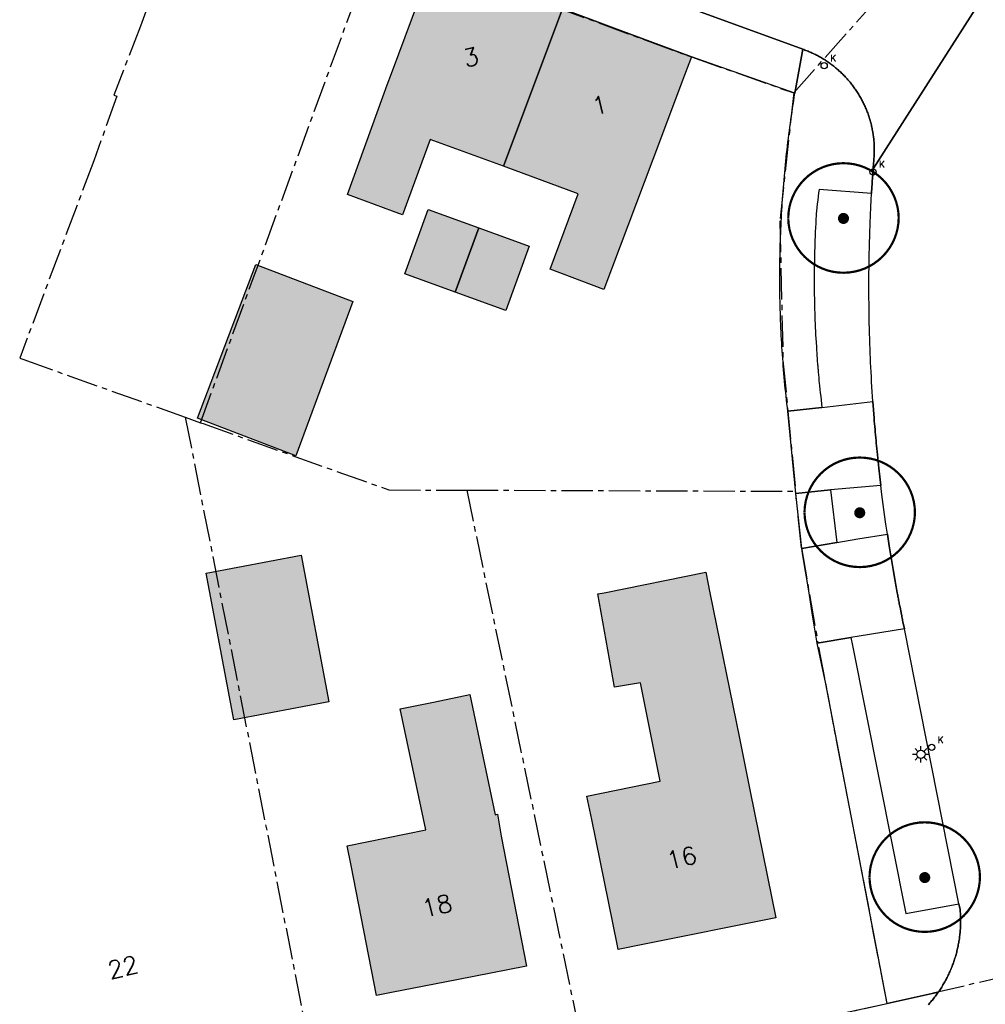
# Model space of a CAD drawing. Header units: metres. Extents: x 202952 to 203755, y 349031 to 349702.
# Tile 14 of 84: x 202983 to 203027, y 349481 to 349526. Entities that reach past the tile are written whole.
import ezdxf
from ezdxf.enums import TextEntityAlignment as Align

# ---------------------------------------------------------------- set-up
doc = ezdxf.new("R2010")
doc.units = ezdxf.units.M
doc.linetypes.add('1-200 CENTER', pattern=[4.28625, 2.8575, -0.47625, 0.47625, -0.47625])
for name, color, linetype in [('PH-BEST-BEBOUWING', 1, 'Continuous'), ('PH-BEST-BEBOUWING-ARCERING', 254, 'Continuous'), ('PH-BEST-HUISNUMMER', 7, 'Continuous'), ('PH-BEST-KADASTRALE-GRENS', 240, '1-200 CENTER'), ('PH-BEST-KOLK', 8, 'Continuous'), ('PH-BEST-LICHTMAST-HANDHAVENB', 6, 'Continuous'), ('PH-BEST-WEGDEEL', 254, 'Continuous'), ('PH-INM-BOOM-HANDHAVEN', 96, 'Continuous')]:
    doc.layers.add(name, color=color, linetype=linetype)
doc.styles.add('ROMANS', font='romans.shx')

# ---------------------------------------------------------------- blocks, each defined once
blk = doc.blocks.new('*U50')
blk.add_circle((0, 0), 0.142)
at = {"ltscale": 0.05, "style": 'ROMANS'}
blk.add_text('K', height=0.3, dxfattribs=at).set_placement((0.277, 0.195))
blk = doc.blocks.new('Lichtmast 2')
at = {"flags": 128}
for points in [[(-0.5, 0), (-0.25, 0)], [(-0.354, 0.354), (-0.177, 0.177)], [(0, 0.25), (0, 0.5)], [(0.177, 0.177), (0.354, 0.354)], [(0.25, 0), (0.5, 0)], [(-0.354, -0.354), (-0.177, -0.177)], [(0, -0.5), (0, -0.25)], [(0.177, -0.177), (0.354, -0.354)]]:
    blk.add_lwpolyline(points, dxfattribs=at)
blk.add_circle((0, 0), 0.25)
blk = doc.blocks.new('*U45')
at = {"const_width": 0.1}
blk.add_lwpolyline([(-2.5, 0.004, 0.990403), (2.5, 0.03, 0.990403), (-2.5, 0.018)], format="xyb", dxfattribs=at)
at = {"linetype": 'Continuous', "const_width": 0.25}
blk.add_lwpolyline([(-0.125, 0, 1), (0.125, 0, 1)], format="xyb", close=True, dxfattribs=at)

msp = doc.modelspace()

# ---------------------------------------------------------------- hatches: boundary and pattern name
at = {"layer": 'PH-BEST-BEBOUWING-ARCERING'}
for points in [[(203005.08, 349519.307), (203001.759, 349520.523), (203000.505, 349517.106), (203000.048, 349517.275), (202998.008, 349518.029), (202999.613, 349522.457), (202999.81, 349523), (203000, 349523.508), (203001.91, 349528.62), (203005.722, 349527.196), (203007.745, 349526.44)], [(203007.184, 349514.647), (203008.462, 349518.068), (203005.08, 349519.307), (203007.745, 349526.44), (203009.965, 349525.611), (203013.58, 349524.26), (203013.146, 349523.11), (203012.176, 349520.536), (203009.61, 349513.73)], [(203002.89, 349513.606), (203000.606, 349514.439), (203001.668, 349517.352), (203003.952, 349516.519)], [(203003.952, 349516.519), (203006.236, 349515.687), (203005.174, 349512.774), (203002.89, 349513.606)], [(202995.676, 349506.202), (202991.214, 349507.902), (202993.865, 349514.865), (202998.247, 349513.195)], [(202995.908, 349501.702), (202997.168, 349495.063), (202992.865, 349494.255), (202991.617, 349500.896)], [(203009.08, 349489.74), (203008.841, 349490.801), (203012.174, 349491.468), (203011.282, 349495.926), (203010.103, 349495.733), (203009.349, 349499.95), (203009.635, 349500), (203014.23, 349500.93), (203014.418, 349500), (203015.753, 349493.415), (203016.24, 349491.01), (203017.4, 349485.29), (203011.378, 349484.084), (203010.26, 349483.86), (203010.213, 349484.094)], [(202998.18, 349487.66), (202998.003, 349488.549), (203001.561, 349489.276), (203000.395, 349494.747), (203001.91, 349495.056), (203003.544, 349495.39), (203004.698, 349489.953), (203004.807, 349489.974), (203004.97, 349488.99), (203006.12, 349483.1), (203002.964, 349482.482), (203000, 349481.901), (202999.33, 349481.77)]]:
    msp.add_hatch(color=256, dxfattribs=at).paths.add_polyline_path(points)

# ---------------------------------------------------------------- linework, layer by layer
at = {"layer": 'PH-BEST-BEBOUWING'}
for points in [[(203005.08, 349519.307), (203001.759, 349520.523), (203000.505, 349517.106), (203000.048, 349517.275), (202998.008, 349518.029), (202999.613, 349522.457), (202999.81, 349523), (203000, 349523.508), (203001.91, 349528.62), (203005.722, 349527.196), (203007.745, 349526.44), (203005.08, 349519.307)], [(203007.184, 349514.647), (203008.462, 349518.068), (203005.08, 349519.307), (203007.745, 349526.44), (203009.965, 349525.611), (203013.58, 349524.26), (203013.146, 349523.11), (203012.176, 349520.536), (203009.61, 349513.73), (203007.184, 349514.647)], [(203002.89, 349513.606), (203000.606, 349514.439), (203001.668, 349517.352), (203003.952, 349516.519), (203002.89, 349513.606)], [(203003.952, 349516.519), (203006.236, 349515.687), (203005.174, 349512.774), (203002.89, 349513.606), (203003.952, 349516.519)], [(202995.676, 349506.202), (202991.214, 349507.902), (202993.865, 349514.865), (202998.247, 349513.195), (202995.676, 349506.202)], [(202995.908, 349501.702), (202997.168, 349495.063), (202992.865, 349494.255), (202991.617, 349500.896), (202995.908, 349501.702)], [(203009.08, 349489.74), (203008.841, 349490.801), (203012.174, 349491.468), (203011.282, 349495.926), (203010.103, 349495.733), (203009.349, 349499.95), (203009.635, 349500), (203014.23, 349500.93), (203014.418, 349500), (203015.753, 349493.415), (203016.24, 349491.01), (203017.4, 349485.29), (203011.378, 349484.084), (203010.26, 349483.86), (203010.213, 349484.094), (203009.08, 349489.74)], [(202998.18, 349487.66), (202998.003, 349488.549), (203001.561, 349489.276), (203000.395, 349494.747), (203001.91, 349495.056), (203003.544, 349495.39), (203004.698, 349489.953), (203004.807, 349489.974), (203004.97, 349488.99), (203006.12, 349483.1), (203002.964, 349482.482), (203000, 349481.901), (202999.33, 349481.77), (202998.18, 349487.66)]]:
    msp.add_lwpolyline(points, close=True, dxfattribs=at)
at = {"layer": 'PH-BEST-KADASTRALE-GRENS', "ltscale": 0.5}
for p, q in [((202991.133, 349532.518), (202988.636, 349525.653)), ((203018.212, 349522.627), (203024.705, 349529.941)), ((202991.355, 349507.701), (202999.328, 349529.503)), ((202988.636, 349525.653), (202987.435, 349522.531)), ((202983.171, 349510.624), (202983.306, 349510.576)), ((202983.306, 349510.576), (202990.667, 349507.947)), ((202990.667, 349507.947), (202996.96, 349476.035)), ((202990.667, 349507.947), (202991.355, 349507.701)), ((202991.355, 349507.701), (202991.47, 349507.66)), ((203003.409, 349504.647), (203008.851, 349478.474)), ((203003.409, 349504.647), (203018.301, 349504.597)), ((203018.31, 349504.498), (203018.301, 349504.597)), ((203018.564, 349502.035), (203018.31, 349504.498)), ((203018.564, 349502.035), (203019.306, 349497.751)), ((203022.446, 349481.406), (203019.306, 349497.751)), ((203022.446, 349481.406), (203036.454, 349484.668)), ((203008.851, 349478.474), (203022.446, 349481.406))]:
    msp.add_line(p, q, dxfattribs=at)
for points in [[(202999.328, 349529.503), (203013.58, 349524.26), (203018.212, 349522.627)], [(203018.212, 349522.627), (203017.587, 349516.846), (203017.727, 349510.511), (203018.301, 349504.597)], [(202987.435, 349522.531), (202987.576, 349522.481), (202986.522, 349519.548), (202983.171, 349510.624)], [(202991.47, 349507.66), (202999.882, 349504.658), (203003.409, 349504.647)]]:
    msp.add_lwpolyline(points, dxfattribs=at)
at = {"layer": 'PH-BEST-WEGDEEL'}
for points in [[(202998.074, 349532.123), (202998.826, 349531.848), (203000, 349531.419), (203002.524, 349530.496), (203004.818, 349529.656), (203018.62, 349524.608), (203018.269, 349522.612), (203013.58, 349524.26), (203009.965, 349525.611), (203007.745, 349526.44), (203005.722, 349527.196), (203001.91, 349528.62), (203000, 349529.287), (202999.012, 349529.632), (202997.413, 349530.19)], [(203028.351, 349529.431), (203021.808, 349519.193), (203021.828, 349519.472), (203021.834, 349519.524), (203021.839, 349519.575), (203021.844, 349519.627), (203021.848, 349519.679), (203021.852, 349519.73), (203021.855, 349519.782), (203021.858, 349519.834), (203021.86, 349519.886), (203021.861, 349519.938), (203021.862, 349519.99), (203021.862, 349520.042), (203021.862, 349520.094), (203021.861, 349520.146), (203021.86, 349520.198), (203021.858, 349520.25), (203021.856, 349520.302), (203021.853, 349520.353), (203021.849, 349520.405), (203021.844, 349520.457), (203021.839, 349520.508), (203021.834, 349520.56), (203021.828, 349520.612), (203021.822, 349520.663), (203021.815, 349520.715), (203021.808, 349520.766), (203021.8, 349520.818), (203021.791, 349520.869), (203021.782, 349520.92), (203021.772, 349520.971), (203021.762, 349521.022), (203021.751, 349521.073), (203021.74, 349521.123), (203021.728, 349521.174), (203021.716, 349521.224), (203021.703, 349521.275), (203021.689, 349521.325), (203021.675, 349521.375), (203021.661, 349521.425), (203021.646, 349521.475), (203021.63, 349521.525), (203021.614, 349521.574), (203021.597, 349521.623), (203021.58, 349521.672), (203021.562, 349521.721), (203021.544, 349521.769), (203021.525, 349521.818), (203021.506, 349521.866), (203021.486, 349521.914), (203021.465, 349521.962), (203021.444, 349522.009), (203021.423, 349522.056), (203021.401, 349522.103), (203021.379, 349522.15), (203021.356, 349522.197), (203021.333, 349522.243), (203021.309, 349522.289), (203021.285, 349522.335), (203021.26, 349522.381), (203021.235, 349522.426), (203021.209, 349522.471), (203021.182, 349522.516), (203021.155, 349522.561), (203021.128, 349522.605), (203021.1, 349522.649), (203021.072, 349522.693), (203021.043, 349522.736), (203021.014, 349522.779), (203020.985, 349522.822), (203020.955, 349522.864), (203020.925, 349522.906), (203020.894, 349522.948), (203020.862, 349522.989), (203020.83, 349523.03), (203020.798, 349523.071), (203020.765, 349523.111), (203020.732, 349523.151), (203020.698, 349523.19), (203020.664, 349523.229), (203020.63, 349523.268), (203020.595, 349523.307), (203020.56, 349523.345), (203020.524, 349523.383), (203020.488, 349523.42), (203020.451, 349523.457), (203020.415, 349523.494), (203020.378, 349523.53), (203020.34, 349523.566), (203020.302, 349523.601), (203020.263, 349523.636), (203020.224, 349523.67), (203020.185, 349523.705), (203020.146, 349523.739), (203020.106, 349523.772), (203020.066, 349523.805), (203020.025, 349523.837), (203019.984, 349523.869), (203019.943, 349523.9), (203019.901, 349523.931), (203019.859, 349523.962), (203019.817, 349523.992), (203019.774, 349524.022), (203019.731, 349524.051), (203019.688, 349524.08), (203019.645, 349524.108), (203019.601, 349524.136), (203019.557, 349524.163), (203019.513, 349524.19), (203019.468, 349524.217), (203019.423, 349524.243), (203019.378, 349524.269), (203019.332, 349524.294), (203019.286, 349524.319), (203019.24, 349524.343), (203019.194, 349524.366), (203019.147, 349524.389), (203019.1, 349524.411), (203019.053, 349524.433), (203019.006, 349524.454), (203018.959, 349524.475), (203018.911, 349524.496), (203018.863, 349524.516), (203018.815, 349524.535), (203018.766, 349524.554), (203018.717, 349524.572), (203018.669, 349524.59), (203018.62, 349524.608), (203004.818, 349529.656)], [(203024.308, 349481.355), (203024.345, 349481.397), (203024.382, 349481.439), (203024.418, 349481.481), (203024.454, 349481.523), (203024.49, 349481.566), (203024.525, 349481.609), (203024.56, 349481.653), (203024.594, 349481.697), (203024.628, 349481.741), (203024.661, 349481.786), (203024.694, 349481.831), (203024.727, 349481.876), (203024.759, 349481.922), (203024.791, 349481.968), (203024.822, 349482.014), (203024.853, 349482.061), (203024.883, 349482.108), (203024.913, 349482.155), (203024.942, 349482.202), (203024.971, 349482.25), (203024.999, 349482.298), (203025.027, 349482.346), (203025.054, 349482.395), (203025.081, 349482.444), (203025.108, 349482.493), (203025.134, 349482.542), (203025.159, 349482.592), (203025.184, 349482.642), (203025.208, 349482.692), (203025.232, 349482.742), (203025.256, 349482.793), (203025.279, 349482.844), (203025.302, 349482.895), (203025.324, 349482.946), (203025.345, 349482.997), (203025.366, 349483.049), (203025.386, 349483.101), (203025.406, 349483.153), (203025.426, 349483.205), (203025.445, 349483.257), (203025.463, 349483.31), (203025.481, 349483.363), (203025.498, 349483.416), (203025.515, 349483.469), (203025.531, 349483.523), (203025.547, 349483.576), (203025.562, 349483.63), (203025.577, 349483.683), (203025.591, 349483.737), (203025.605, 349483.791), (203025.618, 349483.846), (203025.631, 349483.9), (203025.643, 349483.955), (203025.654, 349484.009), (203025.665, 349484.064), (203025.676, 349484.119), (203025.686, 349484.173), (203025.695, 349484.228), (203025.704, 349484.283), (203025.712, 349484.339), (203025.719, 349484.394), (203025.726, 349484.449), (203025.733, 349484.505), (203025.739, 349484.56), (203025.745, 349484.616), (203025.75, 349484.671), (203025.754, 349484.727), (203025.758, 349484.783), (203025.761, 349484.838), (203025.764, 349484.894), (203025.766, 349484.95), (203025.768, 349485.005), (203025.769, 349485.061), (203025.77, 349485.117), (203025.77, 349485.172), (203025.769, 349485.228), (203025.768, 349485.284), (203025.766, 349485.339), (203025.764, 349485.395), (203025.761, 349485.451), (203025.758, 349485.506), (203025.754, 349485.562), (203025.75, 349485.618), (203025.745, 349485.673), (203025.739, 349485.729), (203025.685, 349485.92), (203023.225, 349498.368), (203023.157, 349498.694), (203023.145, 349498.748), (203023.134, 349498.803), (203023.123, 349498.857), (203023.112, 349498.911), (203023.101, 349498.966), (203023.091, 349499.02), (203023.026, 349499.346), (203023.015, 349499.4), (203023.005, 349499.455), (203022.994, 349499.509), (203022.984, 349499.564), (203022.973, 349499.618), (203022.963, 349499.673), (203022.953, 349499.727), (203022.942, 349499.782), (203022.932, 349499.836), (203022.922, 349499.891), (203022.912, 349499.945), (203022.902, 349500), (203022.885, 349500.088), (203022.868, 349500.177), (203022.852, 349500.265), (203022.836, 349500.354), (203022.82, 349500.442), (203022.804, 349500.531), (203022.71, 349501.063), (203022.621, 349501.595), (203022.606, 349501.684), (203022.591, 349501.772), (203022.577, 349501.861), (203022.563, 349501.95), (203022.549, 349502.039), (203022.535, 349502.128), (203022.454, 349502.662), (203022.388, 349503.107), (203022.325, 349503.553), (203022.265, 349504), (203022.208, 349504.446), (203022.157, 349504.858), (203022.066, 349505.644), (203021.987, 349506.396), (203021.975, 349506.521), (203021.963, 349506.647), (203021.951, 349506.772), (203021.939, 349506.898), (203021.928, 349507.023), (203021.916, 349507.149), (203021.905, 349507.274), (203021.895, 349507.4), (203021.884, 349507.525), (203021.874, 349507.651), (203021.863, 349507.776), (203021.853, 349507.902), (203021.798, 349508.656), (203021.783, 349508.88), (203021.769, 349509.104), (203021.755, 349509.328), (203021.742, 349509.552), (203021.729, 349509.776), (203021.717, 349510), (203021.707, 349510.209), (203021.697, 349510.419), (203021.688, 349510.628), (203021.679, 349510.838), (203021.671, 349511.047), (203021.663, 349511.257), (203021.655, 349511.496), (203021.648, 349511.736), (203021.642, 349511.975), (203021.636, 349512.214), (203021.631, 349512.454), (203021.627, 349512.693), (203021.625, 349512.841), (203021.623, 349512.99), (203021.622, 349513.138), (203021.621, 349513.286), (203021.62, 349513.435), (203021.619, 349513.583), (203021.618, 349513.659), (203021.618, 349513.735), (203021.618, 349513.811), (203021.618, 349513.887), (203021.618, 349513.963), (203021.619, 349514.039), (203021.62, 349514.264), (203021.621, 349514.488), (203021.623, 349514.713), (203021.626, 349514.937), (203021.63, 349515.162), (203021.634, 349515.386), (203021.635, 349515.449), (203021.637, 349515.513), (203021.638, 349515.576), (203021.64, 349515.639), (203021.641, 349515.702), (203021.643, 349515.765), (203021.647, 349515.926), (203021.652, 349516.088), (203021.657, 349516.249), (203021.662, 349516.41), (203021.667, 349516.572), (203021.673, 349516.733), (203021.678, 349516.855), (203021.683, 349516.977), (203021.688, 349517.099), (203021.693, 349517.221), (203021.699, 349517.343), (203021.705, 349517.465), (203021.71, 349517.567), (203021.715, 349517.67), (203021.72, 349517.772), (203021.725, 349517.874), (203021.731, 349517.976), (203021.737, 349518.078), (203021.753, 349518.357), (203021.756, 349518.404), (203021.758, 349518.45), (203021.761, 349518.497), (203021.764, 349518.543), (203021.767, 349518.59), (203021.77, 349518.636), (203021.788, 349518.915), (203021.808, 349519.193), (203028.351, 349529.431)], [(203016.999, 349480.237), (203022.446, 349481.406), (203024.759, 349481.922), (203024.727, 349481.876), (203024.694, 349481.831), (203024.661, 349481.786), (203024.628, 349481.741), (203024.594, 349481.697), (203024.56, 349481.653), (203024.525, 349481.609), (203024.49, 349481.566), (203024.454, 349481.523), (203024.418, 349481.481), (203024.382, 349481.439), (203024.345, 349481.397), (203024.308, 349481.355)]]:
    msp.add_lwpolyline(points, dxfattribs=at)
for points in [[(203017.945, 349508.219), (203017.925, 349508.39), (203017.905, 349508.561), (203017.886, 349508.732), (203017.868, 349508.903), (203017.85, 349509.074), (203017.833, 349509.245), (203017.816, 349509.416), (203017.8, 349509.587), (203017.785, 349509.758), (203017.77, 349509.929), (203017.756, 349510.101), (203017.742, 349510.272), (203017.729, 349510.444), (203017.716, 349510.615), (203017.704, 349510.787), (203017.692, 349510.959), (203017.681, 349511.13), (203017.671, 349511.302), (203017.661, 349511.474), (203017.652, 349511.645), (203017.643, 349511.817), (203017.635, 349511.989), (203017.628, 349512.16), (203017.621, 349512.332), (203017.615, 349512.504), (203017.609, 349512.676), (203017.604, 349512.848), (203017.599, 349513.02), (203017.595, 349513.192), (203017.592, 349513.364), (203017.59, 349513.536), (203017.588, 349513.707), (203017.586, 349513.879), (203017.585, 349514.051), (203017.584, 349514.223), (203017.584, 349514.395), (203017.585, 349514.567), (203017.586, 349514.739), (203017.588, 349514.911), (203017.59, 349515.083), (203017.593, 349515.255), (203017.597, 349515.427), (203017.601, 349515.599), (203017.606, 349515.771), (203017.611, 349515.943), (203017.617, 349516.115), (203017.624, 349516.286), (203017.631, 349516.458), (203017.638, 349516.63), (203017.646, 349516.801), (203017.655, 349516.973), (203017.664, 349517.145), (203017.674, 349517.316), (203017.685, 349517.488), (203017.696, 349517.66), (203017.708, 349517.831), (203017.72, 349518.003), (203017.733, 349518.175), (203017.746, 349518.346), (203017.76, 349518.518), (203017.775, 349518.689), (203017.79, 349518.861), (203017.806, 349519.032), (203017.822, 349519.203), (203017.839, 349519.374), (203017.857, 349519.545), (203017.875, 349519.716), (203017.893, 349519.887), (203017.912, 349520.058), (203017.932, 349520.229), (203017.952, 349520.399), (203017.973, 349520.57), (203017.995, 349520.74), (203018.017, 349520.911), (203018.04, 349521.081), (203018.063, 349521.251), (203018.087, 349521.422), (203018.111, 349521.592), (203018.136, 349521.762), (203018.161, 349521.932), (203018.187, 349522.102), (203018.214, 349522.272), (203018.241, 349522.442), (203018.269, 349522.612), (203018.62, 349524.608), (203018.669, 349524.59), (203018.717, 349524.572), (203018.766, 349524.554), (203018.815, 349524.535), (203018.863, 349524.516), (203018.911, 349524.496), (203018.959, 349524.475), (203019.006, 349524.454), (203019.053, 349524.433), (203019.1, 349524.411), (203019.147, 349524.389), (203019.194, 349524.366), (203019.24, 349524.343), (203019.286, 349524.319), (203019.332, 349524.294), (203019.378, 349524.269), (203019.423, 349524.243), (203019.468, 349524.217), (203019.513, 349524.19), (203019.557, 349524.163), (203019.601, 349524.136), (203019.645, 349524.108), (203019.688, 349524.08), (203019.731, 349524.051), (203019.774, 349524.022), (203019.817, 349523.992), (203019.859, 349523.962), (203019.901, 349523.931), (203019.943, 349523.9), (203019.984, 349523.869), (203020.025, 349523.837), (203020.066, 349523.805), (203020.106, 349523.772), (203020.146, 349523.739), (203020.185, 349523.705), (203020.224, 349523.67), (203020.263, 349523.636), (203020.302, 349523.601), (203020.34, 349523.566), (203020.378, 349523.53), (203020.415, 349523.494), (203020.451, 349523.457), (203020.488, 349523.42), (203020.524, 349523.383), (203020.56, 349523.345), (203020.595, 349523.307), (203020.63, 349523.268), (203020.664, 349523.229), (203020.698, 349523.19), (203020.732, 349523.151), (203020.765, 349523.111), (203020.798, 349523.071), (203020.83, 349523.03), (203020.862, 349522.989), (203020.894, 349522.948), (203020.925, 349522.906), (203020.955, 349522.864), (203020.985, 349522.822), (203021.014, 349522.779), (203021.043, 349522.736), (203021.072, 349522.693), (203021.1, 349522.649), (203021.128, 349522.605), (203021.155, 349522.561), (203021.182, 349522.516), (203021.209, 349522.471), (203021.235, 349522.426), (203021.26, 349522.381), (203021.285, 349522.335), (203021.309, 349522.289), (203021.333, 349522.243), (203021.356, 349522.197), (203021.379, 349522.15), (203021.401, 349522.103), (203021.423, 349522.056), (203021.444, 349522.009), (203021.465, 349521.962), (203021.486, 349521.914), (203021.506, 349521.866), (203021.525, 349521.818), (203021.544, 349521.769), (203021.562, 349521.721), (203021.58, 349521.672), (203021.597, 349521.623), (203021.614, 349521.574), (203021.63, 349521.525), (203021.646, 349521.475), (203021.661, 349521.425), (203021.675, 349521.375), (203021.689, 349521.325), (203021.703, 349521.275), (203021.716, 349521.224), (203021.728, 349521.174), (203021.74, 349521.123), (203021.751, 349521.073), (203021.762, 349521.022), (203021.772, 349520.971), (203021.782, 349520.92), (203021.791, 349520.869), (203021.8, 349520.818), (203021.808, 349520.766), (203021.815, 349520.715), (203021.822, 349520.663), (203021.828, 349520.612), (203021.834, 349520.56), (203021.839, 349520.508), (203021.844, 349520.457), (203021.849, 349520.405), (203021.853, 349520.353), (203021.856, 349520.302), (203021.858, 349520.25), (203021.86, 349520.198), (203021.861, 349520.146), (203021.862, 349520.094), (203021.862, 349520.042), (203021.862, 349519.99), (203021.861, 349519.938), (203021.86, 349519.886), (203021.858, 349519.834), (203021.855, 349519.782), (203021.852, 349519.73), (203021.848, 349519.679), (203021.844, 349519.627), (203021.839, 349519.575), (203021.834, 349519.524), (203021.828, 349519.472), (203021.808, 349519.193), (203021.788, 349518.915), (203021.77, 349518.636), (203021.767, 349518.59), (203021.764, 349518.543), (203021.761, 349518.497), (203021.758, 349518.45), (203021.756, 349518.404), (203021.753, 349518.357), (203021.737, 349518.078), (203019.364, 349518.265), (203019.342, 349518.101), (203019.321, 349517.938), (203019.301, 349517.774), (203019.281, 349517.61), (203019.262, 349517.446), (203019.244, 349517.282), (203019.236, 349517.164), (203019.229, 349517.046), (203019.222, 349516.928), (203019.215, 349516.81), (203019.208, 349516.692), (203019.202, 349516.574), (203019.189, 349516.294), (203019.182, 349516.129), (203019.175, 349515.965), (203019.169, 349515.8), (203019.164, 349515.635), (203019.159, 349515.47), (203019.155, 349515.305), (203019.153, 349515.213), (203019.151, 349515.122), (203019.149, 349515.03), (203019.147, 349514.938), (203019.146, 349514.847), (203019.145, 349514.755), (203019.144, 349514.682), (203019.143, 349514.608), (203019.142, 349514.535), (203019.141, 349514.462), (203019.141, 349514.388), (203019.141, 349514.315), (203019.141, 349514.15), (203019.141, 349513.985), (203019.142, 349513.82), (203019.143, 349513.655), (203019.145, 349513.491), (203019.148, 349513.326), (203019.149, 349513.281), (203019.15, 349513.237), (203019.151, 349513.192), (203019.152, 349513.147), (203019.152, 349513.102), (203019.153, 349513.057), (203019.156, 349512.937), (203019.159, 349512.816), (203019.163, 349512.696), (203019.167, 349512.576), (203019.171, 349512.456), (203019.176, 349512.336), (203019.182, 349512.171), (203019.189, 349512.007), (203019.197, 349511.842), (203019.205, 349511.677), (203019.214, 349511.513), (203019.224, 349511.348), (203019.238, 349511.116), (203019.246, 349510.99), (203019.255, 349510.864), (203019.264, 349510.738), (203019.273, 349510.612), (203019.282, 349510.486), (203019.292, 349510.36), (203019.296, 349510.318), (203019.299, 349510.275), (203019.303, 349510.233), (203019.306, 349510.19), (203019.31, 349510.148), (203019.313, 349510.105), (203019.324, 349509.983), (203019.335, 349509.862), (203019.346, 349509.74), (203019.357, 349509.618), (203019.369, 349509.497), (203019.381, 349509.375), (203019.398, 349509.211), (203019.416, 349509.047), (203019.434, 349508.883), (203019.453, 349508.719), (203019.472, 349508.555), (203019.491, 349508.391), (203017.945, 349508.219)], [(203017.945, 349508.219), (203019.491, 349508.391), (203021.798, 349508.656), (203021.853, 349507.902), (203021.863, 349507.776), (203021.874, 349507.651), (203021.884, 349507.525), (203021.895, 349507.4), (203021.905, 349507.274), (203021.916, 349507.149), (203021.928, 349507.023), (203021.939, 349506.898), (203021.951, 349506.772), (203021.963, 349506.647), (203021.975, 349506.521), (203021.987, 349506.396), (203022.066, 349505.644), (203022.157, 349504.858), (203019.875, 349504.667), (203018.313, 349504.498), (203017.945, 349508.219)], [(203018.582, 349502.013), (203018.313, 349504.498), (203019.875, 349504.667), (203020.168, 349502.278), (203018.582, 349502.013)], [(203019.274, 349497.728), (203019.069, 349498.994), (203018.907, 349500), (203018.633, 349501.696), (203018.582, 349502.013), (203020.168, 349502.278), (203021.116, 349502.437), (203022.454, 349502.662), (203022.535, 349502.128), (203022.549, 349502.039), (203022.563, 349501.95), (203022.577, 349501.861), (203022.591, 349501.772), (203022.606, 349501.684), (203022.621, 349501.595), (203022.71, 349501.063), (203022.804, 349500.531), (203022.82, 349500.442), (203022.836, 349500.354), (203022.852, 349500.265), (203022.868, 349500.177), (203022.885, 349500.088), (203022.902, 349500), (203022.912, 349499.945), (203022.922, 349499.891), (203022.932, 349499.836), (203022.942, 349499.782), (203022.953, 349499.727), (203022.963, 349499.673), (203022.973, 349499.618), (203022.984, 349499.564), (203022.994, 349499.509), (203023.005, 349499.455), (203023.015, 349499.4), (203023.026, 349499.346), (203023.091, 349499.02), (203023.101, 349498.966), (203023.112, 349498.911), (203023.123, 349498.857), (203023.134, 349498.803), (203023.145, 349498.748), (203023.157, 349498.694), (203023.225, 349498.368), (203021.178, 349498.043), (203020.805, 349497.981), (203019.274, 349497.728)], [(203022.446, 349481.406), (203022.189, 349482.745), (203019.664, 349495.887), (203019.274, 349497.728), (203020.805, 349497.981), (203020.877, 349497.616), (203023.288, 349485.488), (203025.685, 349485.92), (203025.739, 349485.729), (203025.745, 349485.673), (203025.75, 349485.618), (203025.754, 349485.562), (203025.758, 349485.506), (203025.761, 349485.451), (203025.764, 349485.395), (203025.766, 349485.339), (203025.768, 349485.284), (203025.769, 349485.228), (203025.77, 349485.172), (203025.77, 349485.117), (203025.769, 349485.061), (203025.768, 349485.005), (203025.766, 349484.95), (203025.764, 349484.894), (203025.761, 349484.838), (203025.758, 349484.783), (203025.754, 349484.727), (203025.75, 349484.671), (203025.745, 349484.616), (203025.739, 349484.56), (203025.733, 349484.505), (203025.726, 349484.449), (203025.719, 349484.394), (203025.712, 349484.339), (203025.704, 349484.283), (203025.695, 349484.228), (203025.686, 349484.173), (203025.676, 349484.119), (203025.665, 349484.064), (203025.654, 349484.009), (203025.643, 349483.955), (203025.631, 349483.9), (203025.618, 349483.846), (203025.605, 349483.791), (203025.591, 349483.737), (203025.577, 349483.683), (203025.562, 349483.63), (203025.547, 349483.576), (203025.531, 349483.523), (203025.515, 349483.469), (203025.498, 349483.416), (203025.481, 349483.363), (203025.463, 349483.31), (203025.445, 349483.257), (203025.426, 349483.205), (203025.406, 349483.153), (203025.386, 349483.101), (203025.366, 349483.049), (203025.345, 349482.997), (203025.324, 349482.946), (203025.302, 349482.895), (203025.279, 349482.844), (203025.256, 349482.793), (203025.232, 349482.742), (203025.208, 349482.692), (203025.184, 349482.642), (203025.159, 349482.592), (203025.134, 349482.542), (203025.108, 349482.493), (203025.081, 349482.444), (203025.054, 349482.395), (203025.027, 349482.346), (203024.999, 349482.298), (203024.971, 349482.25), (203024.942, 349482.202), (203024.913, 349482.155), (203024.883, 349482.108), (203024.853, 349482.061), (203024.822, 349482.014), (203024.791, 349481.968), (203024.759, 349481.922), (203022.446, 349481.406)]]:
    msp.add_lwpolyline(points, close=True, dxfattribs=at)

# ---------------------------------------------------------------- block references
at = {"layer": 'PH-BEST-KOLK'}
for p in [(203019.592, 349523.864), (203021.798, 349519.054), (203024.462, 349493.001)]:
    msp.add_blockref('*U50', p, dxfattribs=at)
at = {"layer": 'PH-BEST-LICHTMAST-HANDHAVENB', "xscale": 0.75, "yscale": 0.75, "zscale": 0.75}
msp.add_blockref('Lichtmast 2', (203023.972, 349492.691), dxfattribs=at)
at = {"layer": 'PH-INM-BOOM-HANDHAVEN'}
for p in [(203020.466, 349516.948), (203020.466, 349516.948), (203021.202, 349503.624), (203021.202, 349503.624), (203024.145, 349487.111), (203024.145, 349487.111)]:
    msp.add_blockref('*U45', p, dxfattribs=at)

# ---------------------------------------------------------------- texts
at = {"layer": 'PH-BEST-HUISNUMMER', "style": 'ROMANS'}
for s, p in [('3', (203003.603, 349524.251)), ('1', (203009.433, 349522.073)), ('16', (203013.138, 349488.006)), ('18', (203002.061, 349485.834)), ('22', (202987.846, 349483.05))]:
    msp.add_text(s, height=0.8, rotation=13.5, dxfattribs=at).set_placement(p, align=Align.MIDDLE_CENTER)

doc.saveas('drawing.dxf')
